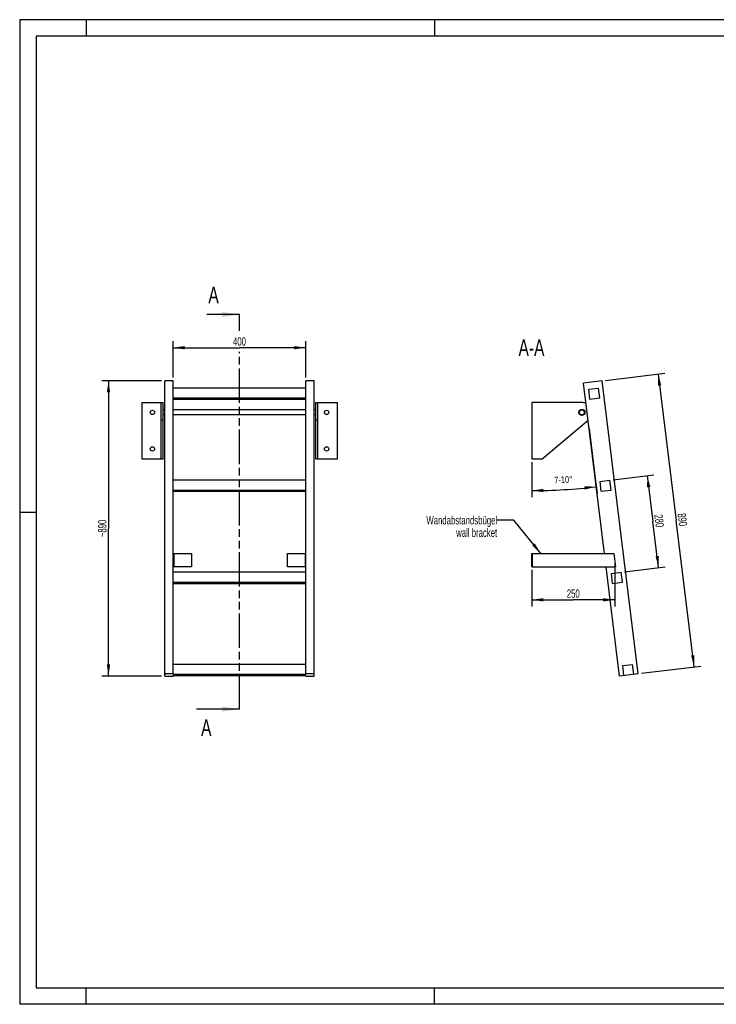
# Model space of a CAD drawing. Header units: millimetres. Extents: x 0 to 4200, y 0 to 2970.
# Tile 1 of 2: x 0 to 2100, y 0 to 2970. Entities that reach past the tile are written whole.
import ezdxf

# ---------------------------------------------------------------- set-up
doc = ezdxf.new("R2010")
doc.units = ezdxf.units.MM
doc.header["$LTSCALE"] = 231
doc.linetypes.add('PHANTOM', pattern=[0.8, 0.45, -0.05, 0.1, -0.05, 0.1, -0.05])
doc.layers.get('0').update_dxf_attribs({"linetype": 'CONTINUOUS'})
for name, color, linetype in [('005_AXIS', 7, 'CONTINUOUS'), ('050_DIMENSIONING', 7, 'CONTINUOUS'), ('053_NOTES', 7, 'CONTINUOUS'), ('HATCHING_BL0', 7, 'CONTINUOUS')]:
    doc.layers.add(name, color=color, linetype=linetype)
doc.styles.get("Standard").update_dxf_attribs({"font": 'txt', "width": 0.7})
doc.dimstyles.new('DIMSTYLE_1', dxfattribs={"dimtxt": 25, "dimasz": 35, "dimexe": 2, "dimexo": 1, "dimtad": 1, "dimdec": 1, "dimtxsty": 'Standard', "dimblk": '_FILLED', "dimblk1": '_FILLED', "dimblk2": '_FILLED', "dimcen": 0.09, "dimazin": 2, "dimtp": 0.5, "dimtm": 0.5, "dimtfac": 1, "dimtdec": 1, "dimtofl": 0, "dimtmove": 0, "dimatfit": 3, "dimldrblk": '_FILLED', "dimfxl": 1, "dimtolj": 1, "dimarcsym": 0})
doc.dimstyles.new('DIMSTYLE_2', dxfattribs={"dimtxt": 20, "dimasz": 35, "dimexe": 2, "dimexo": 1, "dimgap": 2, "dimtad": 1, "dimdec": 1, "dimtxsty": 'Standard', "dimblk": '_FILLED', "dimblk1": '_FILLED', "dimblk2": '_FILLED', "dimcen": 0.09, "dimazin": 2, "dimtp": 0.5, "dimtm": 0.5, "dimtfac": 1, "dimtdec": 1, "dimtofl": 0, "dimtmove": 0, "dimatfit": 3, "dimldrblk": '_FILLED', "dimfxl": 1, "dimtolj": 1, "dimarcsym": 0})
doc.dimstyles.new('DIMSTYLE_3', dxfattribs={"dimtxt": 25, "dimasz": 35, "dimexe": 2, "dimexo": 1, "dimtad": 1, "dimdec": 1, "dimtxsty": 'Standard', "dimblk": '_FILLED', "dimblk1": '_FILLED', "dimblk2": '_FILLED', "dimcen": 0.09, "dimazin": 2, "dimtp": 0.8, "dimtm": 0.8, "dimtfac": 1, "dimtdec": 1, "dimtofl": 0, "dimtmove": 0, "dimatfit": 3, "dimldrblk": '_FILLED', "dimfxl": 1, "dimtolj": 1, "dimarcsym": 0})
doc.dimstyles.new('DIMSTYLE_4', dxfattribs={"dimtxt": 25, "dimasz": 35, "dimexe": 2, "dimexo": 1, "dimtad": 1, "dimdec": 0, "dimtxsty": 'Standard', "dimblk": '_FILLED', "dimblk1": '_FILLED', "dimblk2": '_FILLED', "dimcen": 0.09, "dimazin": 2, "dimtp": 0.8, "dimtm": 0.8, "dimtfac": 1, "dimtdec": 0, "dimtofl": 0, "dimtmove": 0, "dimatfit": 3, "dimldrblk": '_FILLED', "dimfxl": 1, "dimtolj": 1, "dimarcsym": 0})
doc.dimstyles.new('DIMSTYLE_5', dxfattribs={"dimtxt": 25, "dimasz": 35, "dimexe": 2, "dimexo": 1, "dimtad": 1, "dimtxsty": 'Standard', "dimblk": '_FILLED', "dimblk1": '_FILLED', "dimblk2": '_FILLED', "dimcen": 0.09, "dimazin": 2, "dimtp": 0.5, "dimtm": 0.5, "dimtfac": 1, "dimtofl": 0, "dimtmove": 0, "dimatfit": 3, "dimldrblk": '_FILLED', "dimfxl": 1, "dimtolj": 1, "dimarcsym": 0})
doc.dimstyles.get("Standard").update_dxf_attribs({"dimtxt": 25, "dimasz": 35, "dimexe": 2, "dimexo": 1, "dimtad": 1, "dimtxsty": 'Standard', "dimblk": '_FILLED', "dimblk1": '_FILLED', "dimblk2": '_FILLED', "dimcen": 0.09, "dimazin": 2, "dimtol": 1, "dimtp": 0.01, "dimtm": 0.01, "dimtfac": 1, "dimtofl": 0, "dimtmove": 0, "dimatfit": 3, "dimldrblk": '_FILLED', "dimfxl": 1, "dimtolj": 1, "dimarcsym": 0})

# ---------------------------------------------------------------- blocks, each defined once
blk = doc.blocks.new('_FILLED')
at = {"color": 0, "linetype": 'ByBlock'}
blk.add_solid([(0, 0), (-1, 0.143), (-1, -0.143)], dxfattribs=at)
blk = doc.blocks.new('*D2')
at = {"layer": '050_DIMENSIONING', "color": 2, "linetype": 'Continuous', "transparency": 16777216}
for p, q in [((462.7, 1890.5), (462.7, 2000.5)), ((862.7, 1890.5), (862.7, 2000.5)), ((462.7, 1980.5), (662.7, 1980.5)), ((862.7, 1980.5), (662.7, 1980.5))]:
    blk.add_line(p, q, dxfattribs=at)
at = {"layer": '050_DIMENSIONING', "color": 2, "linetype": 'Continuous', "transparency": 16777216, "xscale": 35, "yscale": 35, "zscale": 35, "rotation": 180}
blk.add_blockref('_FILLED', (462.7, 1980.5), dxfattribs=at)
at = {"layer": '050_DIMENSIONING', "color": 2, "linetype": 'Continuous', "transparency": 16777216, "xscale": 35, "yscale": 35, "zscale": 35}
blk.add_blockref('_FILLED', (862.7, 1980.5), dxfattribs=at)
at = {"layer": '050_DIMENSIONING', "color": 2, "linetype": 'Continuous', "transparency": 16777216, "insert": (662.7, 2011.8), "char_height": 25, "width": 88.393, "attachment_point": 2, "line_spacing_factor": 0.9}
blk.add_mtext('400', dxfattribs=at)
blk = doc.blocks.new('*D3')
at = {"layer": '050_DIMENSIONING', "color": 2, "linetype": 'Continuous', "transparency": 16777216}
for p, q in [((1716.4, 1736.5), (1734.9, 1586.3)), ((1543.8, 1635.3), (1543.8, 1570.3)), ((1734.9, 1586.3), (1740.4, 1541.6)), ((1543.8, 1570.3), (1543.8, 1529.6))]:
    blk.add_line(p, q, dxfattribs=at)
for start, end in [(270, 273.5), (273.5, 277)]:
    blk.add_arc((1543.8, 3142.3), 1592.8, start, end, dxfattribs=at)
for points in [[(1578.8, 1554.9), (1543.8, 1549.6), (1578.9, 1545)], [(1703.7, 1552.6), (1737.9, 1561.4), (1702.6, 1562.5)]]:
    blk.add_solid(points, dxfattribs=at)
at = {"layer": '050_DIMENSIONING', "color": 2, "linetype": 'Continuous', "transparency": 16777216, "insert": (1638.6, 1592.5), "char_height": 20, "width": 105.714, "attachment_point": 2, "rotation": 3.5, "line_spacing_factor": 0.9}
blk.add_mtext('7-10\\fgdt;{\\W1.0;{\\fgdt;~}}', dxfattribs=at)
blk = doc.blocks.new('*D4')
at = {"layer": '050_DIMENSIONING', "color": 2, "linetype": 'Continuous', "transparency": 16777216}
for p, q in [((1766.1, 1881.7), (1944.8, 1903.7)), ((1924.9, 1901.2), (1979.2, 1459.6)), ((2033.4, 1017.9), (1979.2, 1459.6)), ((1874.6, 998.4), (2053.2, 1020.3))]:
    blk.add_line(p, q, dxfattribs=at)
at = {"layer": '050_DIMENSIONING', "color": 2, "linetype": 'Continuous', "transparency": 16777216, "xscale": 35, "yscale": 35, "zscale": 35}
for p, rotation in [((1924.9, 1901.2), 97), ((2033.4, 1017.9), 277.0000000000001)]:
    blk.add_blockref('_FILLED', p, dxfattribs=dict(at, rotation=rotation))
at = {"layer": '050_DIMENSIONING', "color": 2, "linetype": 'Continuous', "transparency": 16777216, "insert": (2010.2, 1463.4), "char_height": 25, "width": 88.393, "attachment_point": 2, "rotation": 277, "line_spacing_factor": 0.9}
blk.add_mtext('890', dxfattribs=at)
blk = doc.blocks.new('*D5')
at = {"layer": '050_DIMENSIONING', "color": 2, "linetype": 'Continuous', "transparency": 16777216}
for p, q in [((427.7, 1880.5), (247.7, 1880.5)), ((267.7, 1880.5), (267.7, 1435.4)), ((267.7, 990.2), (267.7, 1435.4)), ((427.7, 990.2), (247.7, 990.2))]:
    blk.add_line(p, q, dxfattribs=at)
at = {"layer": '050_DIMENSIONING', "color": 2, "linetype": 'Continuous', "transparency": 16777216, "xscale": 35, "yscale": 35, "zscale": 35}
for p, rotation in [((267.7, 1880.5), 90), ((267.7, 990.2), 270)]:
    blk.add_blockref('_FILLED', p, dxfattribs=dict(at, rotation=rotation))
at = {"layer": '050_DIMENSIONING', "color": 2, "linetype": 'Continuous', "transparency": 16777216, "insert": (236.4, 1435.4), "char_height": 25, "width": 117.857, "attachment_point": 2, "rotation": 90, "line_spacing_factor": 0.9}
blk.add_mtext('~890', dxfattribs=at)
blk = doc.blocks.new('*D6')
at = {"layer": '050_DIMENSIONING', "color": 2, "linetype": 'Continuous', "transparency": 16777216}
for p, q in [((1543.8, 1310.1), (1543.8, 1200.1)), ((1793.8, 1330.1), (1793.8, 1200.1)), ((1543.8, 1220.1), (1668.8, 1220.1)), ((1793.8, 1220.1), (1668.8, 1220.1))]:
    blk.add_line(p, q, dxfattribs=at)
at = {"layer": '050_DIMENSIONING', "color": 2, "linetype": 'Continuous', "transparency": 16777216, "xscale": 35, "yscale": 35, "zscale": 35, "rotation": 180}
blk.add_blockref('_FILLED', (1543.8, 1220.1), dxfattribs=at)
at = {"layer": '050_DIMENSIONING', "color": 2, "linetype": 'Continuous', "transparency": 16777216, "xscale": 35, "yscale": 35, "zscale": 35}
blk.add_blockref('_FILLED', (1793.8, 1220.1), dxfattribs=at)
at = {"layer": '050_DIMENSIONING', "color": 2, "linetype": 'Continuous', "transparency": 16777216, "insert": (1668.8, 1251.3), "char_height": 25, "width": 111.964, "attachment_point": 2, "line_spacing_factor": 0.9}
blk.add_mtext('250 \\P ', dxfattribs=at)
blk = doc.blocks.new('*D7')
at = {"layer": '050_DIMENSIONING', "color": 2, "linetype": 'Continuous', "transparency": 16777216}
for p, q in [((1789.3, 1582.3), (1911.9, 1597.4)), ((1892, 1595), (1909.1, 1456)), ((1926.1, 1317), (1909.1, 1456)), ((1823.4, 1304.4), (1946, 1319.5))]:
    blk.add_line(p, q, dxfattribs=at)
at = {"layer": '050_DIMENSIONING', "color": 2, "linetype": 'Continuous', "transparency": 16777216, "xscale": 35, "yscale": 35, "zscale": 35}
for p, rotation in [((1892, 1595), 97), ((1926.1, 1317), 277.0000000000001)]:
    blk.add_blockref('_FILLED', p, dxfattribs=dict(at, rotation=rotation))
at = {"layer": '050_DIMENSIONING', "color": 2, "linetype": 'Continuous', "transparency": 16777216, "insert": (1940.1, 1459.8), "char_height": 25, "width": 88.393, "attachment_point": 2, "rotation": 277, "line_spacing_factor": 0.9}
blk.add_mtext('280', dxfattribs=at)
blk = doc.blocks.new('XSEC_FILLED')
at = {"color": 0, "linetype": 'ByBlock'}
blk.add_solid([(0, 0), (-1, 0.143), (-1, -0.143)], dxfattribs=at)
blk = doc.blocks.new('HATCHING_BL0', base_point=(597.8, 1487))
at = {"layer": 'HATCHING_BL0', "color": 7, "linetype": 'PHANTOM'}
for p, q in [((662.7, 2031.7), (662.7, 2080.5)), ((662.7, 890.2), (662.7, 1967.8))]:
    blk.add_line(p, q, dxfattribs=at)
at = {"layer": 'HATCHING_BL0', "color": 7, "linetype": 'Continuous', "char_height": 50, "width": 64.286, "attachment_point": 1, "line_spacing_factor": 0.9}
for insert in [(568.8, 2164.7), (546.8, 859.4)]:
    blk.add_mtext('A', dxfattribs=dict(at, insert=insert))
at = {"layer": 'HATCHING_BL0', "color": 7, "linetype": 'Continuous'}
for points in [[(662.7, 2080.5), (564.2, 2080.5)], [(662.7, 890.2), (532.9, 890.2)]]:
    blk.add_leader(points, dimstyle='Standard', override={"dimasz": 52.5, "dimtad": 0, "dimldrblk": 'XSEC_FILLED'}, dxfattribs=at)

msp = doc.modelspace()

# ---------------------------------------------------------------- hatches: boundary and pattern name
at = {"linetype": 'Continuous'}
h = msp.add_hatch(dxfattribs=at)
h.set_pattern_fill('ANSI31', color=2, angle=90, style=0, pattern_type=2)
h.set_pattern_definition([(135, (1543.83, 1730.34), (-239.88, -239.88), [])])
edge = h.paths.add_edge_path()
edge.add_line((1851.253, 995.518), (1821.477, 991.862))
edge.add_line((1821.477, 991.862), (1817.821, 1021.639))
edge.add_line((1817.821, 1021.639), (1847.597, 1025.295))
edge.add_line((1851.253, 995.518), (1847.597, 1025.295))
edge = h.paths.add_edge_path()
edge.add_line((1719.107, 1825.601), (1715.451, 1855.377))
edge.add_line((1715.451, 1855.377), (1745.227, 1859.033))
edge.add_line((1748.883, 1829.257), (1745.227, 1859.033))
edge.add_line((1719.107, 1825.601), (1748.883, 1829.257))
edge = h.paths.add_edge_path()
edge.add_line((1753.23, 1547.688), (1749.574, 1577.464))
edge.add_line((1749.574, 1577.464), (1779.35, 1581.12))
edge.add_line((1783.006, 1551.344), (1779.35, 1581.12))
edge.add_line((1753.23, 1547.688), (1783.006, 1551.344))
edge = h.paths.add_edge_path()
edge.add_line((1787.353, 1269.775), (1783.697, 1299.551))
edge.add_line((1783.697, 1299.551), (1813.474, 1303.208))
edge.add_line((1817.13, 1273.431), (1813.474, 1303.208))
edge.add_line((1787.353, 1269.775), (1817.13, 1273.431))
edge = h.paths.add_edge_path()
edge.add_arc((1694.832, 1785.343), 7.5, 0, 180)
edge.add_arc((1694.832, 1785.343), 7.5, -180, 0)

# ---------------------------------------------------------------- linework, layer by layer
at = {"color": 3, "linetype": 'Continuous'}
for p, q in [((0, 2970), (0, 0)), ((4200, 2970), (0, 2970)), ((200, 2970), (200, 2920)), ((1250, 2970), (1250, 2920)), ((0, 1485), (50, 1485)), ((200, 0), (200, 50)), ((1250, 0), (1250, 50)), ((4200, 0), (0, 0))]:
    msp.add_line(p, q, dxfattribs=at)
at = {"color": 5, "linetype": 'Continuous'}
for p, q in [((50, 2920), (50, 50)), ((4150, 2920), (50, 2920)), ((50, 50), (4150, 50))]:
    msp.add_line(p, q, dxfattribs=at)
at = {"color": 7, "linetype": 'Continuous'}
for p, q in [((437.7, 990.217), (437.7, 1880.53)), ((462.7, 1880.53), (437.7, 1880.53)), ((462.7, 995.518), (462.7, 1880.53)), ((862.7, 995.518), (862.7, 1880.53)), ((887.7, 1880.53), (862.7, 1880.53)), ((887.7, 990.217), (887.7, 1880.53)), ((1756.189, 1880.53), (1699.614, 1873.583)), ((1864.653, 997.163), (1756.189, 1880.53)), ((862.7, 1859.033), (462.7, 1859.033)), ((1715.451, 1855.377), (1745.227, 1859.033)), ((1719.107, 1825.601), (1715.451, 1855.377)), ((1748.883, 1829.257), (1745.227, 1859.033)), ((367.7, 1815.343), (432.7, 1815.343)), ((426.7, 1645.343), (426.7, 1815.343)), ((432.7, 1645.343), (432.7, 1815.343)), ((462.7, 1829.257), (862.7, 1829.257)), ((462.7, 1825.601), (862.7, 1825.601)), ((892.7, 1645.343), (892.7, 1815.343)), ((892.7, 1815.343), (957.7, 1815.343)), ((898.7, 1645.343), (898.7, 1815.343)), ((1694.832, 1815.343), (1543.832, 1815.343)), ((1719.107, 1825.601), (1748.883, 1829.257)), ((1575.449, 1645.343), (1713.349, 1761.715)), ((367.7, 1645.343), (432.7, 1645.343)), ((892.7, 1645.343), (957.7, 1645.343)), ((1543.832, 1645.343), (1575.449, 1645.343)), ((862.7, 1581.12), (462.7, 1581.12)), ((1749.574, 1577.464), (1779.35, 1581.12)), ((1753.23, 1547.688), (1749.574, 1577.464)), ((1783.006, 1551.344), (1779.35, 1581.12)), ((462.7, 1551.344), (862.7, 1551.344)), ((462.7, 1547.688), (862.7, 1547.688)), ((1753.23, 1547.688), (1783.006, 1551.344)), ((464.7, 1360.095), (517.7, 1360.095)), ((517.7, 1360.095), (517.7, 1320.095)), ((807.7, 1360.095), (860.7, 1360.095)), ((807.7, 1320.095), (807.7, 1360.095)), ((1543.832, 1320.095), (1543.832, 1360.095)), ((1543.832, 1360.095), (1791.376, 1360.095)), ((1545.832, 1320.095), (1545.832, 1360.095)), ((517.7, 1320.095), (464.7, 1320.095)), ((860.7, 1320.095), (807.7, 1320.095)), ((1543.832, 1320.095), (1796.288, 1320.095)), ((862.7, 1303.208), (462.7, 1303.208)), ((1783.697, 1299.551), (1813.474, 1303.208)), ((1787.353, 1269.775), (1783.697, 1299.551)), ((1817.13, 1273.431), (1813.474, 1303.208)), ((462.7, 1273.431), (862.7, 1273.431)), ((462.7, 1269.775), (862.7, 1269.775)), ((1787.353, 1269.775), (1817.13, 1273.431)), ((862.7, 1025.295), (462.7, 1025.295)), ((1817.821, 1021.639), (1847.597, 1025.295)), ((1821.477, 991.862), (1817.821, 1021.639)), ((1851.253, 995.518), (1847.597, 1025.295)), ((462.7, 997.163), (437.7, 997.163)), ((437.7, 990.217), (462.7, 990.217)), ((462.7, 995.518), (862.7, 995.518)), ((462.7, 991.862), (862.7, 991.862)), ((462.7, 990.217), (462.7, 991.862)), ((887.7, 997.163), (862.7, 997.163)), ((862.7, 991.862), (862.7, 990.217)), ((862.7, 990.217), (887.7, 990.217)), ((1864.653, 997.163), (1808.077, 990.217))]:
    msp.add_line(p, q, dxfattribs=at)
at = {"color": 9, "linetype": 'Continuous'}
for p, q in [((432.7, 1762.415), (426.7, 1762.415)), ((898.7, 1762.415), (892.7, 1762.415))]:
    msp.add_line(p, q, dxfattribs=at)
at = {"color": 7, "linetype": 'Continuous'}
msp.add_circle((1694.832, 1785.343), 7.5, dxfattribs=at)
msp.add_arc((1694.832, 1785.343), 30, 65.877649, 90, dxfattribs=at)
at = {"layer": '005_AXIS', "color": 7, "linetype": 'Continuous'}
for p, q in [((1762.662, 1360.095), (1699.614, 1873.583)), ((367.7, 1815.343), (367.7, 1645.343)), ((957.7, 1645.343), (957.7, 1815.343)), ((1543.832, 1815.343), (1543.832, 1645.343)), ((437.7, 1792.843), (432.7, 1792.843)), ((862.7, 1792.843), (462.7, 1792.843)), ((892.7, 1792.843), (887.7, 1792.843)), ((437.7, 1777.843), (432.7, 1777.843)), ((862.7, 1777.843), (462.7, 1777.843)), ((892.7, 1777.843), (887.7, 1777.843)), ((462.7, 1360.095), (464.7, 1360.095)), ((464.7, 1360.095), (464.7, 1320.095)), ((862.7, 1360.095), (860.7, 1360.095)), ((860.7, 1360.095), (860.7, 1320.095)), ((1791.376, 1360.095), (1796.288, 1320.095)), ((462.7, 1320.095), (464.7, 1320.095)), ((862.7, 1320.095), (860.7, 1320.095)), ((1808.077, 990.217), (1767.574, 1320.095))]:
    msp.add_line(p, q, dxfattribs=at)
for centre, radius in [((400.2, 1785.343), 6.5), ((925.2, 1785.343), 6.5), ((1694.832, 1785.343), 9.25), ((400.2, 1675.343), 6.5), ((925.2, 1675.343), 6.5)]:
    msp.add_circle(centre, radius, dxfattribs=at)

# ---------------------------------------------------------------- block references
at = {"layer": 'HATCHING_BL0'}
msp.add_blockref('HATCHING_BL0', (597.821, 1487.046), dxfattribs=at)

# ---------------------------------------------------------------- texts
at = {"layer": '053_NOTES', "color": 2, "linetype": 'Continuous', "attachment_point": 3, "line_spacing_factor": 0.9}
for s, insert, char_height, width in [('A-A', (1581.848, 2005.53), 50, 196.42857), ('Wandabstandsbügel\\Pwall bracket', (1439.376, 1472.595), 25, 472.67857)]:
    msp.add_mtext(s, dxfattribs=dict(at, insert=insert, char_height=char_height, width=width))

# ---------------------------------------------------------------- dimensions: what is measured, and where the dimension line sits
at = {"layer": '050_DIMENSIONING', "color": 2, "linetype": 'Continuous'}
dim = msp.add_linear_dim(base=(862.7, 1980.53), p1=(462.7, 1889.53), p2=(862.7, 1889.53), dimstyle='DIMSTYLE_1', dxfattribs=at)
dim.commit()
dim.dimension.update_dxf_attribs({"geometry": '*D2', "text_midpoint": (659.128, 1980.53), "dimtype": 160})
for base, p1, p2, angle, dimstyle, picture, middle in [((1924.922, 1901.247), (1873.586, 998.26), (1765.122, 1881.626), 97, 'DIMSTYLE_3', '*D4', (1978.718, 1463.109)), ((1926.128, 1317.04), (1788.283, 1582.217), (1822.407, 1304.304), 277, 'DIMSTYLE_5', '*D7', (1908.631, 1459.541))]:
    dim = msp.add_linear_dim(base=base, p1=p1, p2=p2, angle=angle, dimstyle=dimstyle, dxfattribs=at)
    dim.commit()
    dim.dimension.update_dxf_attribs({"geometry": picture, "text_midpoint": middle, "dimtype": 160})
dim = msp.add_linear_dim(base=(267.7, 990.217), p1=(428.7, 1880.53), p2=(428.7, 990.217), angle=270, text='~<>', dimstyle='DIMSTYLE_4', dxfattribs=at)
dim.commit()
dim.dimension.update_dxf_attribs({"geometry": '*D5', "text_midpoint": (267.7, 1435.373), "dimtype": 160})
dim = msp.add_angular_dim_2l(base=(1641.068, 1552.536), line1=((1543.832, 1652.27), (1543.832, 1636.343)), line2=((1714.385, 1753.278), (1716.326, 1737.469)), text='7-10%%d', dimstyle='DIMSTYLE_2', dxfattribs=at)
dim.commit()
dim.dimension.update_dxf_attribs({"geometry": '*D3', "text_midpoint": (1641.068, 1552.536), "dimtype": 162})
dim = msp.add_linear_dim(base=(1793.832, 1220.095), p1=(1543.832, 1311.095), p2=(1793.832, 1331.095), text='<> \\P ', dimstyle='DIMSTYLE_5', dxfattribs=at)
dim.commit()
dim.dimension.update_dxf_attribs({"geometry": '*D6', "text_midpoint": (1660.082, 1220.095), "dimtype": 160})

# ---------------------------------------------------------------- leaders
at = {"layer": '053_NOTES', "color": 2, "linetype": 'Continuous', "annotation_type": 0, "has_hookline": 1, "hookline_direction": 1, "text_width": 289.088}
msp.add_leader([(1570.829, 1360.095), (1489.376, 1460.095), (1439.376, 1460.095)], dimstyle='Standard', override={"dimtad": 0}, dxfattribs=at)

doc.saveas('drawing.dxf')
